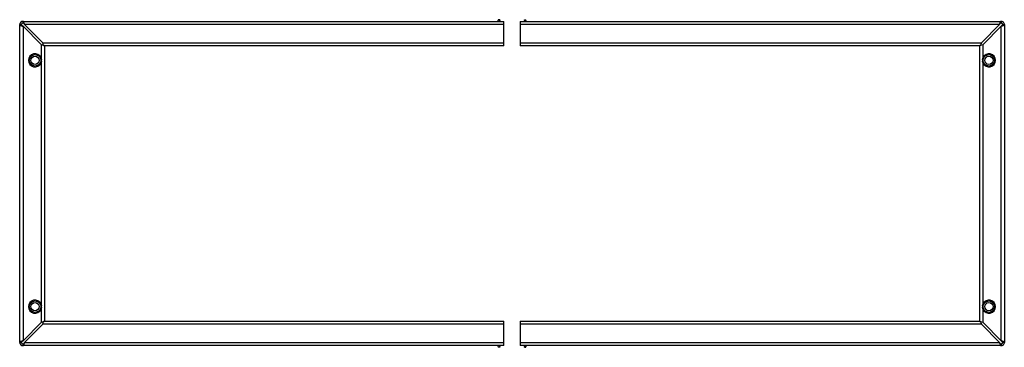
# Model space of a CAD drawing. Header units: millimetres. Extents: x 161 to 1361, y 878 to 1277.
import ezdxf

# ---------------------------------------------------------------- set-up
doc = ezdxf.new("R2010")
doc.units = ezdxf.units.MM
doc.header["$LTSCALE"] = 139.841478
doc.layers.get('0').update_dxf_attribs({"linetype": 'CONTINUOUS'})

msp = doc.modelspace()

# ---------------------------------------------------------------- linework, layer by layer
at = {"color": 7}
for p, q in [((165.1, 1273.4), (165.1, 1275.4)), ((165.1, 1275.4), (751.1, 1275.4)), ((744.1, 1277.4), (744.1, 1276.4)), ((746.1, 1277.4), (744.1, 1277.4)), ((746.1, 1277.4), (746.1, 1276.4)), ((751.1, 1245.4), (751.1, 1275.4)), ((771.1, 1275.4), (771.1, 1245.4)), ((771.1, 1275.4), (1357.1, 1275.4)), ((776.1, 1276.4), (776.1, 1277.4)), ((776.1, 1277.4), (778.1, 1277.4)), ((778.1, 1276.4), (778.1, 1277.4)), ((1357.1, 1275.4), (1357.1, 1273.4)), ((161.1, 884.4), (161.1, 1271.4)), ((161.1, 1271.4), (163.1, 1271.4)), ((165.1, 1269.4), (165.1, 886.4)), ((165.1, 1269.4), (187.1, 1247.4)), ((189.1, 1249.4), (167.1, 1271.4)), ((751.1, 1271.4), (167.1, 1271.4)), ((1355.1, 1271.4), (771.1, 1271.4)), ((1355.1, 1271.4), (1333.1, 1249.4)), ((1335.1, 1247.4), (1357.1, 1269.4)), ((1357.1, 886.4), (1357.1, 1269.4)), ((1359.1, 1271.4), (1361.1, 1271.4)), ((1361.1, 1271.4), (1361.1, 884.4)), ((189.1, 1249.4), (751.1, 1249.4)), ((771.1, 1249.4), (1333.1, 1249.4)), ((187.1, 1247.4), (187.1, 1231.3)), ((191.1, 1245.4), (191.1, 910.4)), ((751.1, 1245.4), (191.1, 1245.4)), ((1331.1, 1245.4), (771.1, 1245.4)), ((1331.1, 910.4), (1331.1, 1245.4)), ((1335.1, 1231.3), (1335.1, 1247.4)), ((186.2, 1230.9), (187.1, 1231.3)), ((186.8, 1227.9), (187.7, 1227.9)), ((187.1, 1224.5), (187.1, 931.3)), ((1335.3, 1227.9), (1334.5, 1227.9)), ((1336, 1224.9), (1335.1, 1224.5)), ((1335.1, 931.3), (1335.1, 1224.5)), ((186.2, 930.9), (187.1, 931.3)), ((186.8, 927.9), (187.7, 927.9)), ((187.1, 924.5), (187.1, 908.4)), ((1335.3, 927.9), (1334.5, 927.9)), ((1336, 924.9), (1335.1, 924.5)), ((1335.1, 908.4), (1335.1, 924.5)), ((187.1, 908.4), (165.1, 886.4)), ((167.1, 884.4), (189.1, 906.4)), ((751.1, 906.4), (189.1, 906.4)), ((191.1, 910.4), (751.1, 910.4)), ((751.1, 880.4), (751.1, 910.4)), ((771.1, 910.4), (1331.1, 910.4)), ((771.1, 910.4), (771.1, 880.4)), ((1333.1, 906.4), (771.1, 906.4)), ((1333.1, 906.4), (1355.1, 884.4)), ((1357.1, 886.4), (1335.1, 908.4)), ((163.1, 884.4), (161.1, 884.4)), ((165.1, 880.4), (165.1, 882.4)), ((751.1, 880.4), (165.1, 880.4)), ((167.1, 884.4), (751.1, 884.4)), ((744.1, 879.4), (744.1, 878.4)), ((746.1, 878.4), (744.1, 878.4)), ((746.1, 879.4), (746.1, 878.4)), ((771.1, 884.4), (1355.1, 884.4)), ((1357.1, 880.4), (771.1, 880.4)), ((776.1, 878.4), (776.1, 879.4)), ((776.1, 878.4), (778.1, 878.4)), ((778.1, 878.4), (778.1, 879.4)), ((1357.1, 882.4), (1357.1, 880.4)), ((1361.1, 884.4), (1359.1, 884.4))]:
    msp.add_line(p, q, dxfattribs=at)
for centre, radius in [((179.8, 1227.9), 7), ((179.8, 1227.9), 5), ((1342.3, 1227.9), 7), ((1342.3, 1227.9), 5), ((179.8, 927.9), 7), ((179.8, 927.9), 5), ((1342.3, 927.9), 7), ((1342.3, 927.9), 5)]:
    msp.add_circle(centre, radius, dxfattribs=at)
for centre, radius, start, end in [((165.1, 1271.4), 4, 90, 180), ((165.1, 1271.4), 2, 90, 180), ((743.1, 1276.4), 1, 305.1737, 360), ((743.1, 1276.4), 3, 340.4644, 360), ((779.1, 1276.4), 3, 180, 199.5356), ((779.1, 1276.4), 1, 180, 270), ((1357.1, 1271.4), 4, 0, 90), ((1357.1, 1271.4), 2, 0, 90), ((179.8, 1227.9), 8, 25.0078, 334.9922), ((177.7, 1227.9), 9.98, 0.0079, 6.6666), ((177.3, 1227.9), 10.3, 353.2837, 359.8735), ((1344.8, 1227.9), 10.3, 173.2837, 179.8735), ((1344.4, 1227.9), 9.98, 180.0079, 186.6666), ((1342.3, 1227.9), 8, 205.0078, 154.9922), ((179.8, 927.9), 8, 25.0078, 334.9922), ((177.7, 927.9), 9.98, 0.0079, 6.6666), ((177.3, 927.9), 10.3, 353.2837, 359.8735), ((1344.8, 927.9), 10.3, 173.2837, 179.8735), ((1344.4, 927.9), 9.98, 180.0079, 186.6666), ((1342.3, 927.9), 8, 205.0078, 154.9922), ((165.1, 884.4), 4, 180, 270), ((165.1, 884.4), 2, 180, 270), ((743.1, 879.4), 1, 0, 90), ((743.1, 879.4), 3, 0, 19.5356), ((779.1, 879.4), 3, 160.4644, 180), ((779.1, 879.4), 1, 125.1737, 180), ((1357.1, 884.4), 4, 270, 360), ((1357.1, 884.4), 2, 270, 360)]:
    msp.add_arc(centre, radius, start, end, dxfattribs=at)
for points, knots in [([(166.2, 1273.9), (166, 1274.3), (165.8, 1274.9), (165.3, 1275.4), (165.1, 1275.4)], [0, 0, 0, 0, 0.642054, 1, 1, 1, 1]), ([(165.1, 1273.4), (165.4, 1273.4), (166.3, 1272.7), (166.8, 1271.9), (167.1, 1271.4)], [0, 0, 0, 0, 0.40088, 1, 1, 1, 1]), ([(167.1, 1271.4), (167, 1271.6), (166.7, 1272.5), (166.4, 1273.3), (166.2, 1273.9)], [0, 0, 0, 0, 0.266171, 1, 1, 1, 1]), ([(1355.9, 1273.9), (1355.8, 1273.7), (1355.5, 1272.9), (1355.3, 1272), (1355.1, 1271.4)], [0, 0, 0, 0, 0.226829, 1, 1, 1, 1]), ([(1355.1, 1271.4), (1355.4, 1271.9), (1355.8, 1272.7), (1356.7, 1273.4), (1357.1, 1273.4)], [0, 0, 0, 0, 0.59912, 1, 1, 1, 1]), ([(1357.1, 1275.4), (1356.8, 1275.4), (1356.3, 1274.9), (1356.1, 1274.3), (1355.9, 1273.9)], [0, 0, 0, 0, 0.357946, 1, 1, 1, 1]), ([(161.1, 1271.4), (161.1, 1271.2), (161.6, 1270.6), (162.2, 1270.4), (162.6, 1270.3)], [0, 0, 0, 0, 0.357946, 1, 1, 1, 1]), ([(162.6, 1270.3), (162.7, 1270.2), (163.6, 1269.9), (164.4, 1269.6), (165.1, 1269.4)], [0, 0, 0, 0, 0.226829, 1, 1, 1, 1]), ([(165.1, 1269.4), (164.6, 1269.7), (163.8, 1270.2), (163.1, 1271), (163.1, 1271.4)], [0, 0, 0, 0, 0.59912, 1, 1, 1, 1]), ([(1359.1, 1271.4), (1359.1, 1271), (1358.4, 1270.2), (1357.6, 1269.7), (1357.1, 1269.4)], [0, 0, 0, 0, 0.40088, 1, 1, 1, 1]), ([(1357.1, 1269.4), (1357.3, 1269.5), (1358.1, 1269.7), (1359, 1270), (1359.6, 1270.3)], [0, 0, 0, 0, 0.26617, 1, 1, 1, 1]), ([(1359.6, 1270.3), (1359.9, 1270.4), (1360.5, 1270.6), (1361.1, 1271.2), (1361.1, 1271.4)], [0, 0, 0, 0, 0.642056, 1, 1, 1, 1]), ([(191.1, 1245.4), (190.9, 1245.4), (190.4, 1245.8), (189.8, 1247.2), (189.4, 1248.4), (189.1, 1249.4)], [0, 0, 0, 0, 0.127642, 0.345883, 1, 1, 1, 1]), ([(1333.1, 1249.4), (1332.8, 1248.4), (1332.3, 1247.2), (1331.7, 1245.8), (1331.3, 1245.4), (1331.1, 1245.4)], [0, 0, 0, 0, 0.654117, 0.872359, 1, 1, 1, 1]), ([(187.1, 1247.4), (188, 1247.1), (189.3, 1246.7), (190.7, 1246.1), (191.1, 1245.6), (191.1, 1245.4)], [0, 0, 0, 0, 0.654117, 0.872358, 1, 1, 1, 1]), ([(1331.1, 1245.4), (1331.1, 1245.6), (1331.5, 1246.1), (1332.8, 1246.7), (1334.1, 1247.1), (1335.1, 1247.4)], [0, 0, 0, 0, 0.127641, 0.345882, 1, 1, 1, 1]), ([(186.2, 1224.9), (186.1, 1224.9), (186.3, 1224.9), (186.4, 1224.8), (186.7, 1224.7), (186.9, 1224.6), (187.1, 1224.5)], [0, 0, 0, 0, 0.076312, 0.292816, 0.617821, 1, 1, 1, 1]), ([(1336, 1230.9), (1336, 1230.9), (1335.8, 1230.9), (1335.7, 1231), (1335.4, 1231.1), (1335.2, 1231.2), (1335.1, 1231.3)], [0, 0, 0, 0, 0.076311, 0.292817, 0.617824, 1, 1, 1, 1]), ([(186.2, 924.9), (186.1, 924.9), (186.3, 924.9), (186.4, 924.8), (186.7, 924.7), (186.9, 924.6), (187.1, 924.5)], [0, 0, 0, 0, 0.076312, 0.292816, 0.617821, 1, 1, 1, 1]), ([(1336, 930.9), (1336, 930.9), (1335.8, 930.9), (1335.7, 931), (1335.4, 931.1), (1335.2, 931.2), (1335.1, 931.3)], [0, 0, 0, 0, 0.076311, 0.292817, 0.617824, 1, 1, 1, 1]), ([(191.1, 910.4), (191.1, 910.2), (190.7, 909.7), (189.3, 909.1), (188, 908.7), (187.1, 908.4)], [0, 0, 0, 0, 0.127642, 0.345883, 1, 1, 1, 1]), ([(189.1, 906.4), (189.4, 907.4), (189.8, 908.6), (190.4, 910), (190.9, 910.4), (191.1, 910.4)], [0, 0, 0, 0, 0.654117, 0.872358, 1, 1, 1, 1]), ([(1335.1, 908.4), (1334.1, 908.7), (1332.8, 909.1), (1331.5, 909.7), (1331.1, 910.2), (1331.1, 910.4)], [0, 0, 0, 0, 0.654117, 0.872359, 1, 1, 1, 1]), ([(1331.1, 910.4), (1331.3, 910.4), (1331.7, 910), (1332.3, 908.6), (1332.8, 907.4), (1333.1, 906.4)], [0, 0, 0, 0, 0.127641, 0.345882, 1, 1, 1, 1]), ([(162.6, 885.5), (162.2, 885.4), (161.6, 885.2), (161.1, 884.6), (161.1, 884.4)], [0, 0, 0, 0, 0.642054, 1, 1, 1, 1]), ([(165.1, 886.4), (164.8, 886.3), (164, 886.1), (163.2, 885.8), (162.6, 885.5)], [0, 0, 0, 0, 0.266171, 1, 1, 1, 1]), ([(163.1, 884.4), (163.1, 884.8), (163.8, 885.6), (164.6, 886.1), (165.1, 886.4)], [0, 0, 0, 0, 0.40088, 1, 1, 1, 1]), ([(167.1, 884.4), (166.8, 883.9), (166.3, 883.1), (165.4, 882.4), (165.1, 882.4)], [0, 0, 0, 0, 0.59912, 1, 1, 1, 1]), ([(165.1, 880.4), (165.3, 880.4), (165.8, 880.9), (166, 881.5), (166.2, 881.9)], [0, 0, 0, 0, 0.357946, 1, 1, 1, 1]), ([(166.2, 881.9), (166.3, 882.1), (166.6, 882.9), (166.9, 883.8), (167.1, 884.4)], [0, 0, 0, 0, 0.226829, 1, 1, 1, 1]), ([(1357.1, 882.4), (1356.7, 882.4), (1355.8, 883.1), (1355.4, 883.9), (1355.1, 884.4)], [0, 0, 0, 0, 0.40088, 1, 1, 1, 1]), ([(1355.1, 884.4), (1355.1, 884.2), (1355.4, 883.3), (1355.7, 882.5), (1355.9, 881.9)], [0, 0, 0, 0, 0.26617, 1, 1, 1, 1]), ([(1355.9, 881.9), (1356.1, 881.5), (1356.3, 880.9), (1356.8, 880.4), (1357.1, 880.4)], [0, 0, 0, 0, 0.642056, 1, 1, 1, 1]), ([(1357.1, 886.4), (1357.6, 886.1), (1358.4, 885.6), (1359.1, 884.8), (1359.1, 884.4)], [0, 0, 0, 0, 0.59912, 1, 1, 1, 1]), ([(1359.6, 885.5), (1359.4, 885.6), (1358.6, 885.9), (1357.7, 886.2), (1357.1, 886.4)], [0, 0, 0, 0, 0.226829, 1, 1, 1, 1]), ([(1361.1, 884.4), (1361.1, 884.6), (1360.5, 885.2), (1359.9, 885.4), (1359.6, 885.5)], [0, 0, 0, 0, 0.357946, 1, 1, 1, 1])]:
    msp.add_open_spline(points, degree=3, knots=knots, dxfattribs=at)
for points in [[(187.1, 1231.3), (187.3, 1230.6), (187.5, 1229.8), (187.6, 1229.1)], [(187.6, 1226.7), (187.5, 1226), (187.3, 1225.2), (187.1, 1224.5)], [(1334.5, 1229.1), (1334.6, 1229.8), (1334.8, 1230.6), (1335.1, 1231.3)], [(1335.1, 1224.5), (1334.8, 1225.2), (1334.6, 1226), (1334.5, 1226.7)], [(187.1, 931.3), (187.3, 930.6), (187.5, 929.8), (187.6, 929.1)], [(187.6, 926.7), (187.5, 926), (187.3, 925.2), (187.1, 924.5)], [(1334.5, 929.1), (1334.6, 929.8), (1334.8, 930.6), (1335.1, 931.3)], [(1335.1, 924.5), (1334.8, 925.2), (1334.6, 926), (1334.5, 926.7)]]:
    msp.add_open_spline(points, degree=3, dxfattribs=at)

doc.saveas('drawing.dxf')
